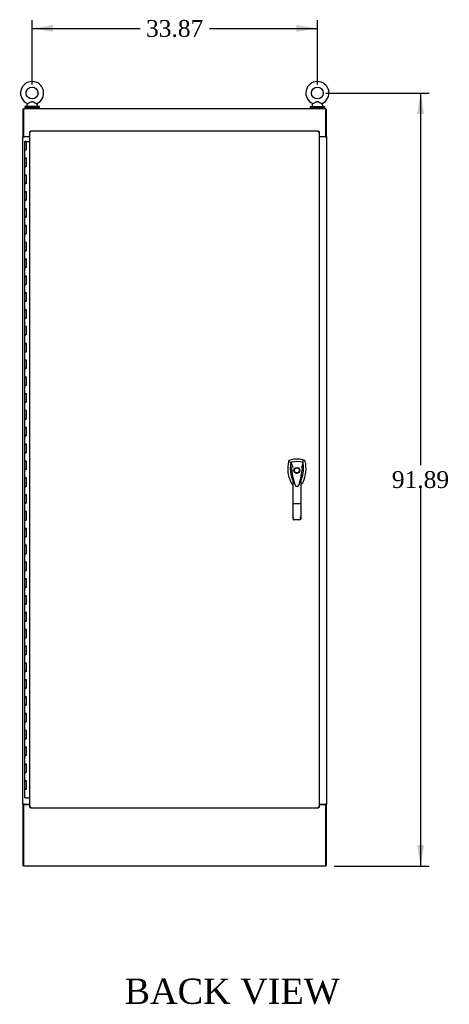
# Model space of a CAD drawing. Header units: inches. Extents: x 2 to 538, y -2 to 358.
# Tile 17 of 19: x 363 to 414, y 117 to 234. Entities that reach past the tile are written whole.
import ezdxf
from ezdxf.enums import TextEntityAlignment as Align

# ---------------------------------------------------------------- set-up
doc = ezdxf.new("R2010")
doc.units = ezdxf.units.IN
doc.header["$MEASUREMENT"] = 0
for name, color, linetype in [('COM54746-78', 7, 'Continuous'), ('COM70449-3', 7, 'Continuous'), ('COM71197-4', 7, 'Continuous'), ('COM71198-3', 7, 'Continuous'), ('COM71199-6', 7, 'Continuous'), ('Default', 7, 'Continuous'), ('HAN13068', 7, 'Continuous'), ('SCS86414', 7, 'Continuous'), ('WAF25377', 7, 'Continuous'), ('WAM254785', 7, 'Continuous')]:
    doc.layers.add(name, color=color, linetype=linetype)
doc.styles.add('SEACAD_Times_New_Roman', font='times.ttf')
doc.dimstyles.new('HAMMOND_(STH_-_540x360)', dxfattribs={"dimtxt": 2, "dimasz": 2.5, "dimexe": 1, "dimexo": 1, "dimgap": 0.5, "dimtad": 0, "dimtih": 1, "dimtoh": 1, "dimzin": 0, "dimdsep": 46, "dimtxsty": 'SEACAD_Times_New_Roman', "dimblk1": '_SE_FILLED', "dimblk2": '_SE_FILLED', "dimsah": 1, "dimcen": 1, "dimadec": 0, "dimazin": 0, "dimtfac": 0.8, "dimtofl": 0, "dimtmove": 0, "dimatfit": 3, "dimfxl": 1, "dimtolj": 1, "dimtzin": 0, "dimarcsym": 0})

# ---------------------------------------------------------------- blocks, each defined once
blk = doc.blocks.new('SE5')
at = {"layer": 'COM54746-78', "color": 7, "linetype": 'Continuous'}
for p, q in [((363.99, 219.19), (364.22, 219.19)), ((363.99, 219.19), (363.99, 218.19)), ((364.04, 219.2), (364.04, 219.23)), ((364.04, 219.23), (364.09, 219.23)), ((364.09, 219.2), (364.04, 219.2)), ((364.06, 219.2), (364.06, 219.19)), ((364.09, 219.23), (364.12, 219.23)), ((364.09, 219.2), (364.12, 219.2)), ((364.12, 219.23), (364.17, 219.23)), ((364.17, 219.2), (364.12, 219.2)), ((364.16, 219.19), (364.16, 219.2)), ((364.17, 219.23), (364.17, 219.2)), ((364.22, 219.19), (364.59, 219.19)), ((364.22, 218.19), (364.22, 219.19)), ((363.99, 218.19), (364.11, 218.19)), ((363.99, 218.19), (363.99, 217.19)), ((364.11, 218.19), (363.99, 218.19)), ((364.22, 218.19), (364.11, 218.19)), ((363.99, 217.19), (364.11, 217.19)), ((364.11, 217.19), (363.99, 217.19)), ((363.99, 217.19), (363.99, 216.19)), ((364.22, 217.19), (364.11, 217.19)), ((364.22, 216.19), (364.22, 217.19)), ((363.99, 216.19), (364.11, 216.19)), ((363.99, 216.19), (363.99, 215.19)), ((364.11, 216.19), (363.99, 216.19)), ((364.22, 216.19), (364.11, 216.19)), ((363.99, 215.19), (364.11, 215.19)), ((364.11, 215.19), (363.99, 215.19)), ((363.99, 215.19), (363.99, 214.19)), ((363.99, 214.19), (364.11, 214.19)), ((363.99, 214.19), (363.99, 213.19)), ((364.11, 214.19), (363.99, 214.19)), ((364.22, 215.19), (364.11, 215.19)), ((364.22, 214.19), (364.11, 214.19)), ((364.22, 214.19), (364.22, 215.19)), ((363.99, 213.19), (364.11, 213.19)), ((364.11, 213.19), (363.99, 213.19)), ((363.99, 213.19), (363.99, 212.19)), ((364.22, 213.19), (364.11, 213.19)), ((364.22, 212.19), (364.22, 213.19)), ((363.99, 212.19), (364.11, 212.19)), ((363.99, 212.19), (363.99, 211.19)), ((364.11, 212.19), (363.99, 212.19)), ((364.22, 212.19), (364.11, 212.19)), ((363.99, 211.19), (364.11, 211.19)), ((364.11, 211.19), (363.99, 211.19)), ((363.99, 211.19), (363.99, 210.19)), ((364.22, 211.19), (364.11, 211.19)), ((364.22, 210.19), (364.22, 211.19)), ((363.99, 210.19), (364.11, 210.19)), ((363.99, 210.19), (363.99, 209.19)), ((364.11, 210.19), (363.99, 210.19)), ((364.22, 210.19), (364.11, 210.19)), ((363.99, 209.19), (364.11, 209.19)), ((364.11, 209.19), (363.99, 209.19)), ((363.99, 209.19), (363.99, 208.19)), ((364.22, 209.19), (364.11, 209.19)), ((364.22, 208.19), (364.22, 209.19)), ((363.99, 208.19), (364.11, 208.19)), ((363.99, 208.19), (363.99, 207.19)), ((364.11, 208.19), (363.99, 208.19)), ((363.99, 207.19), (364.11, 207.19)), ((364.11, 207.19), (363.99, 207.19)), ((363.99, 207.19), (363.99, 206.19)), ((364.22, 208.19), (364.11, 208.19)), ((364.22, 207.19), (364.11, 207.19)), ((364.22, 206.19), (364.22, 207.19)), ((363.99, 206.19), (364.11, 206.19)), ((363.99, 206.19), (363.99, 205.19)), ((364.11, 206.19), (363.99, 206.19)), ((364.22, 206.19), (364.11, 206.19)), ((363.99, 205.19), (364.11, 205.19)), ((364.11, 205.19), (363.99, 205.19)), ((363.99, 205.19), (363.99, 204.19)), ((364.22, 205.19), (364.11, 205.19)), ((364.22, 204.19), (364.22, 205.19)), ((363.99, 204.19), (364.11, 204.19)), ((363.99, 204.19), (363.99, 203.19)), ((364.11, 204.19), (363.99, 204.19)), ((364.22, 204.19), (364.11, 204.19)), ((363.99, 203.19), (364.11, 203.19)), ((364.11, 203.19), (363.99, 203.19)), ((363.99, 203.19), (363.99, 202.19)), ((364.22, 203.19), (364.11, 203.19)), ((364.22, 202.19), (364.22, 203.19)), ((363.99, 202.19), (364.11, 202.19)), ((363.99, 202.19), (363.99, 201.19)), ((364.11, 202.19), (363.99, 202.19)), ((364.22, 202.19), (364.11, 202.19)), ((363.99, 201.19), (364.11, 201.19)), ((364.11, 201.19), (363.99, 201.19)), ((363.99, 201.19), (363.99, 200.19)), ((363.99, 200.19), (364.11, 200.19)), ((363.99, 200.19), (363.99, 199.19)), ((364.11, 200.19), (363.99, 200.19)), ((364.22, 201.19), (364.11, 201.19)), ((364.22, 200.19), (364.11, 200.19)), ((364.22, 200.19), (364.22, 201.19)), ((363.99, 199.19), (364.11, 199.19)), ((364.11, 199.19), (363.99, 199.19)), ((363.99, 199.19), (363.99, 198.19)), ((364.22, 199.19), (364.11, 199.19)), ((364.22, 198.19), (364.22, 199.19)), ((363.99, 198.19), (364.11, 198.19)), ((363.99, 198.19), (363.99, 197.19)), ((364.11, 198.19), (363.99, 198.19)), ((364.22, 198.19), (364.11, 198.19)), ((363.99, 197.19), (364.11, 197.19)), ((364.11, 197.19), (363.99, 197.19)), ((363.99, 197.19), (363.99, 196.19)), ((364.22, 197.19), (364.11, 197.19)), ((364.22, 196.19), (364.22, 197.19)), ((363.99, 196.19), (364.11, 196.19)), ((363.99, 196.19), (363.99, 195.19)), ((364.11, 196.19), (363.99, 196.19)), ((364.22, 196.19), (364.11, 196.19)), ((363.99, 195.19), (364.11, 195.19)), ((364.11, 195.19), (363.99, 195.19)), ((363.99, 195.19), (363.99, 194.19)), ((364.22, 195.19), (364.11, 195.19)), ((364.22, 194.19), (364.22, 195.19)), ((363.99, 194.19), (364.11, 194.19)), ((363.99, 194.19), (363.99, 193.19)), ((364.11, 194.19), (363.99, 194.19)), ((363.99, 193.19), (364.11, 193.19)), ((364.11, 193.19), (363.99, 193.19)), ((363.99, 193.19), (363.99, 192.19)), ((364.22, 194.19), (364.11, 194.19)), ((364.22, 193.19), (364.11, 193.19)), ((364.22, 192.19), (364.22, 193.19)), ((363.99, 192.19), (364.11, 192.19)), ((363.99, 192.19), (363.99, 191.19)), ((364.11, 192.19), (363.99, 192.19)), ((364.22, 192.19), (364.11, 192.19)), ((363.99, 191.19), (364.11, 191.19)), ((364.11, 191.19), (363.99, 191.19)), ((363.99, 191.19), (363.99, 190.19)), ((364.22, 191.19), (364.11, 191.19)), ((364.22, 190.19), (364.22, 191.19)), ((363.99, 190.19), (364.11, 190.19)), ((363.99, 190.19), (363.99, 189.19)), ((364.11, 190.19), (363.99, 190.19)), ((364.22, 190.19), (364.11, 190.19)), ((363.99, 189.19), (364.11, 189.19)), ((364.11, 189.19), (363.99, 189.19)), ((363.99, 189.19), (363.99, 188.19)), ((364.22, 189.19), (364.11, 189.19)), ((364.22, 188.19), (364.22, 189.19)), ((363.99, 188.19), (364.11, 188.19)), ((363.99, 188.19), (363.99, 187.19)), ((364.11, 188.19), (363.99, 188.19)), ((364.22, 188.19), (364.11, 188.19)), ((363.99, 187.19), (364.11, 187.19)), ((364.11, 187.19), (363.99, 187.19)), ((363.99, 187.19), (363.99, 186.19)), ((363.99, 186.19), (364.11, 186.19)), ((363.99, 186.19), (363.99, 185.19)), ((364.11, 186.19), (363.99, 186.19)), ((364.22, 187.19), (364.11, 187.19)), ((364.22, 186.19), (364.11, 186.19)), ((364.22, 186.19), (364.22, 187.19)), ((363.99, 185.19), (364.11, 185.19)), ((364.11, 185.19), (363.99, 185.19)), ((363.99, 185.19), (363.99, 184.19)), ((364.22, 185.19), (364.11, 185.19)), ((364.22, 184.19), (364.22, 185.19)), ((363.99, 184.19), (364.11, 184.19)), ((363.99, 184.19), (363.99, 183.19)), ((364.11, 184.19), (363.99, 184.19)), ((364.22, 184.19), (364.11, 184.19)), ((363.99, 183.19), (364.11, 183.19)), ((364.11, 183.19), (363.99, 183.19)), ((363.99, 183.19), (363.99, 182.19)), ((364.22, 183.19), (364.11, 183.19)), ((364.22, 182.19), (364.22, 183.19)), ((363.99, 182.19), (364.11, 182.19)), ((363.99, 182.19), (363.99, 181.19)), ((364.11, 182.19), (363.99, 182.19)), ((364.22, 182.19), (364.11, 182.19)), ((363.99, 181.19), (364.11, 181.19)), ((364.11, 181.19), (363.99, 181.19)), ((363.99, 181.19), (363.99, 180.19)), ((364.22, 181.19), (364.11, 181.19)), ((364.22, 180.19), (364.22, 181.19)), ((363.99, 180.19), (364.11, 180.19)), ((363.99, 180.19), (363.99, 179.19)), ((364.11, 180.19), (363.99, 180.19)), ((363.99, 179.19), (364.11, 179.19)), ((364.11, 179.19), (363.99, 179.19)), ((363.99, 179.19), (363.99, 178.19)), ((364.22, 180.19), (364.11, 180.19)), ((364.22, 179.19), (364.11, 179.19)), ((364.22, 178.19), (364.22, 179.19)), ((363.99, 178.19), (364.11, 178.19)), ((363.99, 178.19), (363.99, 177.19)), ((364.11, 178.19), (363.99, 178.19)), ((364.22, 178.19), (364.11, 178.19)), ((363.99, 177.19), (364.11, 177.19)), ((364.11, 177.19), (363.99, 177.19)), ((363.99, 177.19), (363.99, 176.19)), ((364.22, 177.19), (364.11, 177.19)), ((364.22, 176.19), (364.22, 177.19)), ((363.99, 176.19), (364.11, 176.19)), ((363.99, 176.19), (363.99, 175.19)), ((364.11, 176.19), (363.99, 176.19)), ((364.22, 176.19), (364.11, 176.19)), ((363.99, 175.19), (364.11, 175.19)), ((364.11, 175.19), (363.99, 175.19)), ((363.99, 175.19), (363.99, 174.19)), ((364.22, 175.19), (364.11, 175.19)), ((364.22, 174.19), (364.22, 175.19)), ((363.99, 174.19), (364.11, 174.19)), ((363.99, 174.19), (363.99, 173.19)), ((364.11, 174.19), (363.99, 174.19)), ((364.22, 174.19), (364.11, 174.19)), ((363.99, 173.19), (364.11, 173.19)), ((364.11, 173.19), (363.99, 173.19)), ((363.99, 173.19), (363.99, 172.19)), ((363.99, 172.19), (364.11, 172.19)), ((363.99, 172.19), (363.99, 171.19)), ((364.11, 172.19), (363.99, 172.19)), ((364.22, 173.19), (364.11, 173.19)), ((364.22, 172.19), (364.11, 172.19)), ((364.22, 172.19), (364.22, 173.19)), ((363.99, 171.19), (364.11, 171.19)), ((364.11, 171.19), (363.99, 171.19)), ((363.99, 171.19), (363.99, 170.19)), ((364.22, 171.19), (364.11, 171.19)), ((364.22, 170.19), (364.22, 171.19)), ((363.99, 170.19), (364.11, 170.19)), ((363.99, 170.19), (363.99, 169.19)), ((364.11, 170.19), (363.99, 170.19)), ((364.22, 170.19), (364.11, 170.19)), ((363.99, 169.19), (364.11, 169.19)), ((364.11, 169.19), (363.99, 169.19)), ((363.99, 169.19), (363.99, 168.19)), ((364.22, 169.19), (364.11, 169.19)), ((364.22, 168.19), (364.22, 169.19)), ((363.99, 168.19), (364.11, 168.19)), ((363.99, 168.19), (363.99, 167.19)), ((364.11, 168.19), (363.99, 168.19)), ((364.22, 168.19), (364.11, 168.19)), ((363.99, 167.19), (364.11, 167.19)), ((364.11, 167.19), (363.99, 167.19)), ((363.99, 167.19), (363.99, 166.19)), ((363.99, 166.19), (364.11, 166.19)), ((363.99, 166.19), (363.99, 165.19)), ((364.11, 166.19), (363.99, 166.19)), ((364.22, 167.19), (364.11, 167.19)), ((364.22, 166.19), (364.11, 166.19)), ((364.22, 166.19), (364.22, 167.19)), ((363.99, 165.19), (364.11, 165.19)), ((364.11, 165.19), (363.99, 165.19)), ((363.99, 165.19), (363.99, 164.19)), ((364.22, 165.19), (364.11, 165.19)), ((364.22, 164.19), (364.22, 165.19)), ((363.99, 164.19), (364.11, 164.19)), ((363.99, 164.19), (363.99, 163.19)), ((364.11, 164.19), (363.99, 164.19)), ((364.22, 164.19), (364.11, 164.19)), ((363.99, 163.19), (364.11, 163.19)), ((364.11, 163.19), (363.99, 163.19)), ((363.99, 163.19), (363.99, 162.19)), ((364.22, 163.19), (364.11, 163.19)), ((364.22, 162.19), (364.22, 163.19)), ((363.99, 162.19), (364.11, 162.19)), ((363.99, 162.19), (363.99, 161.19)), ((364.11, 162.19), (363.99, 162.19)), ((364.22, 162.19), (364.11, 162.19)), ((363.99, 161.19), (364.11, 161.19)), ((364.11, 161.19), (363.99, 161.19)), ((363.99, 161.19), (363.99, 160.19)), ((364.22, 161.19), (364.11, 161.19)), ((364.22, 160.19), (364.22, 161.19)), ((363.99, 160.19), (364.11, 160.19)), ((363.99, 160.19), (363.99, 159.19)), ((364.11, 160.19), (363.99, 160.19)), ((363.99, 159.19), (364.11, 159.19)), ((364.11, 159.19), (363.99, 159.19)), ((363.99, 159.19), (363.99, 158.19)), ((364.22, 160.19), (364.11, 160.19)), ((364.22, 159.19), (364.11, 159.19)), ((364.22, 158.19), (364.22, 159.19)), ((363.99, 158.19), (364.11, 158.19)), ((363.99, 158.19), (363.99, 157.19)), ((364.11, 158.19), (363.99, 158.19)), ((364.22, 158.19), (364.11, 158.19)), ((363.99, 157.19), (364.11, 157.19)), ((364.11, 157.19), (363.99, 157.19)), ((363.99, 157.19), (363.99, 156.19)), ((364.22, 157.19), (364.11, 157.19)), ((364.22, 156.19), (364.22, 157.19)), ((363.99, 156.19), (364.11, 156.19)), ((363.99, 156.19), (363.99, 155.19)), ((364.11, 156.19), (363.99, 156.19)), ((364.22, 156.19), (364.11, 156.19)), ((363.99, 155.19), (364.11, 155.19)), ((364.11, 155.19), (363.99, 155.19)), ((363.99, 155.19), (363.99, 154.19)), ((364.22, 155.19), (364.11, 155.19)), ((364.22, 154.19), (364.22, 155.19)), ((363.99, 154.19), (364.11, 154.19)), ((363.99, 154.19), (363.99, 153.19)), ((364.11, 154.19), (363.99, 154.19)), ((364.22, 154.19), (364.11, 154.19)), ((363.99, 153.19), (364.11, 153.19)), ((364.11, 153.19), (363.99, 153.19)), ((363.99, 153.19), (363.99, 152.19)), ((363.99, 152.19), (364.11, 152.19)), ((363.99, 152.19), (363.99, 151.19)), ((364.11, 152.19), (363.99, 152.19)), ((364.22, 153.19), (364.11, 153.19)), ((364.22, 152.19), (364.11, 152.19)), ((364.22, 152.19), (364.22, 153.19)), ((363.99, 151.19), (364.11, 151.19)), ((364.11, 151.19), (363.99, 151.19)), ((363.99, 151.19), (363.99, 150.19)), ((364.22, 151.19), (364.11, 151.19)), ((364.22, 150.19), (364.22, 151.19)), ((363.99, 150.19), (364.11, 150.19)), ((363.99, 150.19), (363.99, 149.19)), ((364.11, 150.19), (363.99, 150.19)), ((364.22, 150.19), (364.11, 150.19)), ((363.99, 149.19), (364.11, 149.19)), ((364.11, 149.19), (363.99, 149.19)), ((363.99, 149.19), (363.99, 148.19)), ((364.22, 149.19), (364.11, 149.19)), ((364.22, 148.19), (364.22, 149.19)), ((363.99, 148.19), (364.11, 148.19)), ((363.99, 148.19), (363.99, 147.19)), ((364.11, 148.19), (363.99, 148.19)), ((364.22, 148.19), (364.11, 148.19)), ((363.99, 147.19), (364.11, 147.19)), ((364.11, 147.19), (363.99, 147.19)), ((363.99, 147.19), (363.99, 146.19)), ((364.22, 147.19), (364.11, 147.19)), ((364.22, 146.19), (364.22, 147.19)), ((363.99, 146.19), (364.11, 146.19)), ((363.99, 146.19), (363.99, 145.19)), ((364.11, 146.19), (363.99, 146.19)), ((363.99, 145.19), (364.11, 145.19)), ((364.11, 145.19), (363.99, 145.19)), ((363.99, 145.19), (363.99, 144.19)), ((364.22, 146.19), (364.11, 146.19)), ((364.22, 145.19), (364.11, 145.19)), ((364.22, 144.19), (364.22, 145.19)), ((363.99, 144.19), (364.11, 144.19)), ((363.99, 144.19), (363.99, 143.19)), ((364.11, 144.19), (363.99, 144.19)), ((364.22, 144.19), (364.11, 144.19)), ((363.99, 143.19), (364.11, 143.19)), ((364.11, 143.19), (363.99, 143.19)), ((363.99, 143.19), (363.99, 142.19)), ((364.22, 143.19), (364.11, 143.19)), ((364.22, 142.19), (364.22, 143.19)), ((363.99, 142.19), (364.11, 142.19)), ((363.99, 142.19), (363.99, 141.19)), ((364.11, 142.19), (363.99, 142.19)), ((364.22, 142.19), (364.11, 142.19)), ((364.11, 141.19), (363.99, 141.19)), ((364.11, 141.19), (364.59, 141.19))]:
    blk.add_line(p, q, dxfattribs=at)
at = {"layer": 'COM70449-3', "color": 7, "linetype": 'Continuous'}
for p, q in [((363.87, 223.11), (399.74, 223.11)), ((363.87, 223.11), (363.87, 222.97)), ((363.87, 222.97), (363.87, 219.77)), ((399.74, 222.97), (399.74, 223.11)), ((399.74, 219.77), (399.74, 222.97)), ((363.87, 219.77), (364.59, 219.77)), ((398.97, 219.77), (399.74, 219.77))]:
    blk.add_line(p, q, dxfattribs=at)
at = {"layer": 'COM71197-4', "color": 7, "linetype": 'Continuous'}
for p, q in [((363.87, 223.02), (363.78, 223.02)), ((363.78, 223.02), (363.78, 219.77)), ((399.74, 223.02), (399.84, 223.02)), ((399.84, 219.77), (399.84, 223.02)), ((363.78, 219.74), (363.78, 219.77)), ((363.87, 219.77), (363.78, 219.77)), ((363.78, 140.43), (363.78, 219.74)), ((363.78, 219.74), (363.92, 219.74)), ((363.87, 219.74), (363.87, 219.77)), ((364.59, 219.74), (363.92, 219.74)), ((399.7, 219.74), (398.97, 219.74)), ((399.7, 219.74), (399.84, 219.74)), ((399.74, 219.74), (399.74, 219.77)), ((399.84, 219.77), (399.74, 219.77)), ((399.84, 219.74), (399.84, 219.77)), ((399.84, 219.74), (399.84, 140.43)), ((363.78, 140.43), (363.78, 140.4)), ((363.92, 140.43), (363.78, 140.43)), ((363.87, 140.43), (363.87, 140.4)), ((363.92, 140.43), (364.59, 140.43)), ((398.97, 140.43), (399.7, 140.43)), ((399.84, 140.43), (399.7, 140.43)), ((399.74, 140.43), (399.74, 140.4)), ((399.84, 140.43), (399.84, 140.4)), ((363.78, 140.4), (363.87, 140.4)), ((363.78, 140.4), (363.78, 133.15)), ((399.74, 140.4), (399.84, 140.4)), ((399.84, 133.15), (399.84, 140.4)), ((363.87, 133.15), (363.78, 133.15)), ((399.84, 133.15), (399.74, 133.15))]:
    blk.add_line(p, q, dxfattribs=at)
at = {"layer": 'COM71198-3', "color": 7, "linetype": 'Continuous'}
for p, q in [((363.87, 140.4), (363.87, 133.2)), ((363.87, 140.4), (364.59, 140.4)), ((398.97, 140.4), (399.74, 140.4)), ((399.74, 133.2), (399.74, 140.4)), ((363.87, 133.2), (363.87, 133.05)), ((399.74, 133.05), (363.87, 133.05)), ((399.74, 133.05), (399.74, 133.2))]:
    blk.add_line(p, q, dxfattribs=at)
at = {"layer": 'COM71199-6', "color": 7, "linetype": 'Continuous'}
for p, q in [((364.59, 140.02), (364.59, 220.36)), ((364.59, 220.36), (364.65, 220.36)), ((364.69, 220.36), (364.65, 220.36)), ((364.69, 220.46), (398.87, 220.46)), ((364.69, 220.46), (364.69, 220.4)), ((364.69, 220.36), (364.69, 220.4)), ((364.72, 220.33), (364.69, 220.36)), ((364.73, 220.32), (364.73, 220.32)), ((364.73, 220.32), (364.73, 220.32)), ((364.73, 220.32), (364.73, 220.32)), ((364.73, 220.32), (364.73, 220.32)), ((364.73, 220.32), (364.73, 220.32)), ((398.82, 220.32), (398.82, 220.32)), ((398.82, 220.32), (398.82, 220.32)), ((398.82, 220.32), (398.82, 220.32)), ((398.82, 220.32), (398.82, 220.32)), ((398.82, 220.32), (398.82, 220.32)), ((398.84, 220.33), (398.87, 220.36)), ((398.87, 220.46), (398.87, 220.4)), ((398.87, 220.36), (398.87, 220.4)), ((398.87, 220.36), (398.91, 220.36)), ((398.97, 220.36), (398.91, 220.36)), ((398.97, 220.36), (398.97, 140.02)), ((399.03, 219.77), (399.03, 219.74)), ((399.03, 140.43), (399.03, 140.4)), ((364.59, 140.02), (364.65, 140.02)), ((364.69, 140.02), (364.65, 140.02)), ((364.73, 140.06), (364.69, 140.02)), ((364.69, 140.02), (364.69, 139.98)), ((364.69, 139.93), (364.69, 139.98)), ((398.87, 139.93), (364.69, 139.93)), ((364.73, 140.07), (364.73, 140.07)), ((364.73, 140.07), (364.73, 140.07)), ((364.73, 140.07), (364.73, 140.07)), ((364.73, 140.07), (364.73, 140.07)), ((398.82, 140.07), (398.82, 140.07)), ((398.82, 140.07), (398.82, 140.07)), ((398.82, 140.07), (398.82, 140.07)), ((398.82, 140.07), (398.82, 140.07)), ((398.83, 140.06), (398.87, 140.02)), ((398.87, 140.02), (398.87, 139.98)), ((398.87, 140.02), (398.91, 140.02)), ((398.87, 139.93), (398.87, 139.98)), ((398.97, 140.02), (398.91, 140.02))]:
    blk.add_line(p, q, dxfattribs=at)
for centre, start, end in [((365.22, 221.29), 238.5613, 243.7633), ((363.76, 219.84), 26.2367, 31.4387), ((399.8, 219.84), 148.5613, 153.7633), ((398.34, 221.29), 296.2367, 301.4387), ((365.22, 139.09), 116.2367, 121.4387), ((363.76, 140.55), 328.5613, 333.7633), ((399.8, 140.55), 206.2367, 211.4387), ((398.34, 139.09), 58.5613, 63.7633)]:
    blk.add_arc(centre, 1.09, start, end, dxfattribs=at)
at = {"layer": 'HAN13068', "color": 7, "linetype": 'Continuous'}
for p, q in [((395.33, 181.2), (395.32, 181.14)), ((395.32, 181.14), (395.6, 181.03)), ((395.6, 181.03), (395.82, 180.46)), ((395.82, 180.46), (395.86, 180.43)), ((397.02, 181.03), (396.85, 180.38)), ((397.21, 181.28), (397.03, 181.34)), ((395.7, 180.11), (395.7, 180.11)), ((395.85, 176.12), (395.85, 179.09)), ((396.76, 179.09), (396.76, 176.12)), ((396.91, 180.11), (396.92, 180.11)), ((396.05, 178.45), (396.05, 178.45)), ((396.53, 178.33), (396.53, 178.34)), ((396.76, 178.81), (396.79, 178.86)), ((396.79, 178.86), (396.79, 178.86)), ((395.85, 174.31), (395.85, 176.12)), ((396.67, 176.11), (395.94, 176.11)), ((396.76, 176.12), (396.76, 174.31)), ((396.67, 174.22), (395.94, 174.22))]:
    blk.add_line(p, q, dxfattribs=at)
for radius in [0.35, 0.3]:
    blk.add_circle((396.31, 180.09), radius, dxfattribs=at)
for centre, radius, start, end in [((396.31, 178.86), 2.58, 73.8589, 110.3492), ((398.94, 180.28), 3.72, 166.7532, 205.1027), ((398.94, 180.28), 3.42, 174.7018, 200.2077), ((398.94, 180.28), 3.42, 167.3846, 174.7018), ((396.31, 178.86), 2.28, 106.8385, 108.0343), ((396.31, 178.86), 2.28, 104.4503, 106.8385), ((396.31, 178.86), 2.28, 71.9657, 104.4503), ((393.68, 180.28), 3.42, 334.8973, 7.2824), ((409.67, 153.67), 29.63, 115.6418, 115.7539), ((393.68, 180.28), 3.42, 10.1138, 12.6154), ((393.68, 180.28), 3.42, 8.519, 10.1138), ((393.68, 180.28), 3.42, 7.2824, 8.519), ((402.55, 180.68), 6.87, 184.7542, 199.9908), ((395.79, 178.76), 1.35, 91.2336, 93.7696), ((398.94, 180.28), 3.42, 200.2077, 205.1027), ((394.33, 178.49), 1.65, 10.2762, 21.6458), ((389.87, 180.71), 7.07, 340.3478, 355.1696), ((396.85, 179.33), 0.791, 85.3077, 89.6394), ((396.25, 179.02), 0.75, 233.4788, 238.1514), ((396.25, 179.02), 0.45, 205.1027, 208.4225), ((396.31, 178.42), 0.234, 202.2802, 338.2167), ((396.37, 179.02), 0.45, 331.5775, 334.8973), ((396.37, 179.02), 0.75, 301.8486, 334.8973), ((395.94, 174.31), 0.0903, 180.0017, 181.1154), ((395.94, 174.31), 0.09, 181.1172, 270), ((396.67, 174.31), 0.09, 270, 358.8828), ((396.67, 174.31), 0.0903, 358.8846, 359.9983)]:
    blk.add_arc(centre, radius, start, end, dxfattribs=at)
for points in [[(395.41, 181.28), (395.37, 181.27), (395.34, 181.24), (395.33, 181.2)], [(395.53, 180.6), (395.59, 180.44), (395.65, 180.27), (395.7, 180.11)], [(397.07, 180.72), (397.02, 180.52), (396.97, 180.32), (396.92, 180.11)], [(397.03, 181.34), (397.02, 181.24), (397.02, 181.14), (397.02, 181.03)], [(397.29, 181.2), (397.28, 181.24), (397.25, 181.27), (397.21, 181.28)], [(395.57, 178.71), (395.62, 178.59), (395.7, 178.49), (395.8, 178.42)], [(395.97, 178.68), (395.96, 178.71), (395.95, 178.75), (395.94, 178.78)], [(396.05, 178.45), (396.04, 178.47), (396.04, 178.48), (396.04, 178.49)], [(396.67, 178.78), (396.65, 178.68), (396.62, 178.59), (396.59, 178.49)]]:
    blk.add_open_spline(points, degree=3, dxfattribs=at)
for points, knots in [([(397.05, 178.71), (397.23, 179.09), (397.34, 179.51), (397.42, 180.35), (397.39, 180.78), (397.29, 181.2)], [0, 0, 0, 0, 0.5, 0.5, 1, 1, 1, 1]), ([(396.67, 178.78), (396.69, 178.84), (396.71, 178.9), (396.73, 178.98), (396.74, 179.01), (396.75, 179.05), (396.75, 179.06), (396.76, 179.08), (396.76, 179.09), (396.76, 179.1), (396.76, 179.1), (396.76, 179.09)], [0, 0, 0, 0, 0.5, 0.5, 0.75, 0.75, 0.875, 0.875, 0.9375, 0.9375, 1, 1, 1, 1]), ([(395.94, 176.11), (395.94, 176.11), (395.93, 176.11), (395.92, 176.11), (395.92, 176.11), (395.9, 176.11), (395.9, 176.11), (395.89, 176.11), (395.89, 176.11), (395.87, 176.11), (395.87, 176.11), (395.86, 176.11), (395.86, 176.12), (395.86, 176.12), (395.85, 176.12), (395.85, 176.12)], [0, 0, 0, 0, 0.125, 0.125, 0.25, 0.25, 0.375, 0.375, 0.5, 0.5, 0.75, 0.75, 0.875, 0.875, 1, 1, 1, 1]), ([(396.76, 176.12), (396.76, 176.12), (396.76, 176.12), (396.76, 176.12), (396.76, 176.11), (396.75, 176.11), (396.75, 176.11), (396.73, 176.11), (396.73, 176.11), (396.72, 176.11), (396.71, 176.11), (396.7, 176.11), (396.7, 176.11), (396.69, 176.11), (396.68, 176.11), (396.67, 176.11)], [0, 0, 0, 0, 0.125, 0.125, 0.25, 0.25, 0.5, 0.5, 0.625, 0.625, 0.75, 0.75, 0.875, 0.875, 1, 1, 1, 1]), ([(395.85, 174.31), (395.85, 174.32), (395.86, 174.34), (395.87, 174.37), (395.87, 174.38), (395.88, 174.4), (395.88, 174.41), (395.89, 174.44), (395.9, 174.46), (395.92, 174.49), (395.92, 174.5), (395.93, 174.53), (395.94, 174.54), (395.94, 174.55)], [0, 0, 0, 0, 0.25, 0.25, 0.375, 0.375, 0.5, 0.5, 0.75, 0.75, 0.875, 0.875, 1, 1, 1, 1]), ([(396.67, 174.55), (396.68, 174.54), (396.68, 174.53), (396.7, 174.5), (396.7, 174.49), (396.72, 174.46), (396.72, 174.44), (396.74, 174.41), (396.74, 174.4), (396.75, 174.38), (396.75, 174.37), (396.76, 174.34), (396.76, 174.32), (396.76, 174.31)], [0, 0, 0, 0, 0.125, 0.125, 0.25, 0.25, 0.5, 0.5, 0.625, 0.625, 0.75, 0.75, 1, 1, 1, 1])]:
    blk.add_open_spline(points, degree=3, knots=knots, dxfattribs=at)
at = {"layer": 'SCS86414', "color": 7, "linetype": 'Continuous'}
for p, q in [((364.25, 223.53), (364.25, 223.41)), ((364.33, 223.65), (364.26, 223.57)), ((365.49, 223.57), (365.42, 223.65)), ((365.5, 223.41), (365.5, 223.53)), ((398.12, 223.53), (398.12, 223.41)), ((398.2, 223.65), (398.13, 223.57)), ((399.36, 223.57), (399.29, 223.65)), ((399.37, 223.41), (399.37, 223.53))]:
    blk.add_line(p, q, dxfattribs=at)
for centre in [(364.87, 224.94), (398.74, 224.94)]:
    blk.add_circle(centre, 0.704, dxfattribs=at)
for centre, radius, start, end in [((364.87, 224.94), 1.37, 90, 245.9675), ((364.87, 224.94), 1.37, 293.9969, 90), ((398.74, 224.94), 1.37, 90, 245.9675), ((398.74, 224.94), 1.37, 293.9969, 90), ((364.31, 223.53), 0.06, 140.3214, 180), ((364.31, 223.67), 0.022, 16.7495, 69.8226), ((365.44, 223.67), 0.03, 118.4473, 242.1084), ((365.44, 223.53), 0.06, 0, 39.6786), ((398.18, 223.53), 0.06, 140.3214, 180), ((398.18, 223.67), 0.022, 16.7495, 69.8226), ((399.31, 223.67), 0.03, 118.4473, 242.1084), ((399.31, 223.53), 0.06, 0, 39.6786), ((364.31, 223.41), 0.06, 180, 270), ((365.44, 223.41), 0.06, 270, 0), ((398.18, 223.41), 0.06, 180, 270), ((399.31, 223.41), 0.06, 270, 0)]:
    blk.add_arc(centre, radius, start, end, dxfattribs=at)
for points in [[(365.42, 223.65), (365.42, 223.65), (365.4, 223.66), (365.34, 223.69), (365.29, 223.72), (365.21, 223.76), (365.19, 223.78), (365.13, 223.81), (365.1, 223.82), (365.05, 223.85), (365.02, 223.87), (364.96, 223.89), (364.92, 223.9), (364.86, 223.9), (364.83, 223.9), (364.76, 223.88), (364.73, 223.87), (364.65, 223.83), (364.59, 223.8), (364.48, 223.74), (364.43, 223.71), (364.36, 223.67), (364.33, 223.65), (364.33, 223.65), (364.33, 223.65), (364.33, 223.65)], [(399.29, 223.65), (399.29, 223.65), (399.27, 223.66), (399.21, 223.69), (399.16, 223.72), (399.08, 223.76), (399.06, 223.78), (399, 223.81), (398.97, 223.82), (398.92, 223.85), (398.89, 223.87), (398.83, 223.89), (398.79, 223.9), (398.73, 223.9), (398.7, 223.9), (398.63, 223.88), (398.6, 223.87), (398.52, 223.83), (398.46, 223.8), (398.35, 223.74), (398.3, 223.71), (398.23, 223.67), (398.2, 223.65), (398.2, 223.65), (398.2, 223.65), (398.2, 223.65)]]:
    blk.add_open_spline(points, degree=3, knots=[0.0683017, 0.0683017, 0.0683017, 0.0683017, 0.125, 0.125, 0.1875, 0.1875, 0.21875, 0.21875, 0.25, 0.25, 0.28125, 0.28125, 0.3125, 0.3125, 0.34375, 0.34375, 0.375, 0.375, 0.4375, 0.4375, 0.5, 0.5, 0.5625, 0.5625, 0.5685641, 0.5685641, 0.5685641, 0.5685641], dxfattribs=at)
at = {"layer": 'WAF25377', "color": 7, "linetype": 'Continuous'}
for p, q in [((365.75, 223.35), (364, 223.35)), ((364, 223.35), (364, 223.24)), ((365.75, 223.24), (364, 223.24)), ((365.75, 223.24), (365.75, 223.35)), ((397.87, 223.35), (399.62, 223.35)), ((397.87, 223.35), (397.87, 223.24)), ((397.87, 223.24), (399.62, 223.24)), ((399.62, 223.24), (399.62, 223.35))]:
    blk.add_line(p, q, dxfattribs=at)
at = {"layer": 'WAM254785', "color": 7, "linetype": 'Continuous'}
for p, q in [((364.12, 223.24), (364.12, 223.11)), ((365.62, 223.11), (365.62, 223.24)), ((397.99, 223.24), (397.99, 223.11)), ((399.49, 223.11), (399.49, 223.24))]:
    blk.add_line(p, q, dxfattribs=at)
blk = doc.blocks.new('DMBLK4444')
at = {"layer": 'Default', "linetype": 'Continuous'}
for points in [[(367.37, 233.04), (364.87, 232.62), (367.37, 232.21)], [(396.24, 233.04), (396.24, 232.21), (398.74, 232.62)]]:
    blk.add_hatch(color=7, dxfattribs=at).paths.add_polyline_path(points)
at = {"layer": 'Default', "color": 7, "linetype": 'Continuous'}
for p, q in [((364.87, 225.94), (364.87, 233.62)), ((398.74, 225.94), (398.74, 233.62)), ((364.87, 232.62), (377.7, 232.62)), ((385.92, 232.62), (398.74, 232.62))]:
    blk.add_line(p, q, dxfattribs=at)
at = {"layer": 'Default', "color": 7, "linetype": 'Continuous', "style": 'SEACAD_Times_New_Roman'}
blk.add_text('33.87', height=2, dxfattribs=at).set_placement((378.4, 233.62), align=Align.TOP_LEFT)
blk = doc.blocks.new('_SE_FILLED')
at = {"color": 0}
blk.add_line((0, 0), (-1, 0), dxfattribs=at)
blk.add_solid([(0, 0), (-1, -0.1665), (-1, 0.1665), (0, 0)], dxfattribs=at)
blk = doc.blocks.new('DMBLK4446')
at = {"layer": 'Default', "linetype": 'Continuous'}
for points in [[(411.41, 222.44), (411, 224.94), (410.58, 222.44)], [(411.41, 135.55), (410.58, 135.55), (411, 133.05)]]:
    blk.add_hatch(color=7, dxfattribs=at).paths.add_polyline_path(points)
at = {"layer": 'Default', "color": 7, "linetype": 'Continuous'}
for p, q in [((399.74, 224.94), (412, 224.94)), ((411, 224.94), (411, 180.7)), ((411, 178), (411, 133.05)), ((400.74, 133.05), (412, 133.05))]:
    blk.add_line(p, q, dxfattribs=at)
at = {"layer": 'Default', "color": 7, "linetype": 'Continuous', "style": 'SEACAD_Times_New_Roman'}
blk.add_text('91.89', height=2, dxfattribs=at).set_placement((407.58, 180), align=Align.TOP_LEFT)

msp = doc.modelspace()

# ---------------------------------------------------------------- block references
at = {"layer": 'Default'}
msp.add_blockref('SE5', (0, 0), dxfattribs=at)

# ---------------------------------------------------------------- texts
at = {"layer": 'Default', "color": 7, "linetype": 'Continuous', "style": 'SEACAD_Times_New_Roman'}
msp.add_text('BACK VIEW', height=3, dxfattribs=at).set_placement((375.853, 119.686), align=Align.TOP_LEFT)

# ---------------------------------------------------------------- dimensions: what is measured, and where the dimension line sits
at = {"layer": 'Default', "color": 7, "linetype": 'Continuous'}
for base, p1, p2, angle, picture, middle, dimtype in [((364.875, 232.622), (364.875, 224.944), (398.745, 224.944), 0, 'DMBLK4444', (381.81, 232.622), 161), ((410.995, 133.055), (398.745, 224.944), (399.745, 133.055), 90, 'DMBLK4446', (410.995, 178.999), 160)]:
    dim = msp.add_linear_dim(base=base, p1=p1, p2=p2, angle=angle, text='\\A1;<>', dimstyle='HAMMOND_(STH_-_540x360)', dxfattribs=at)
    dim.commit()
    dim.dimension.update_dxf_attribs({"geometry": picture, "text_midpoint": middle, "dimtype": dimtype})

doc.saveas('drawing.dxf')
